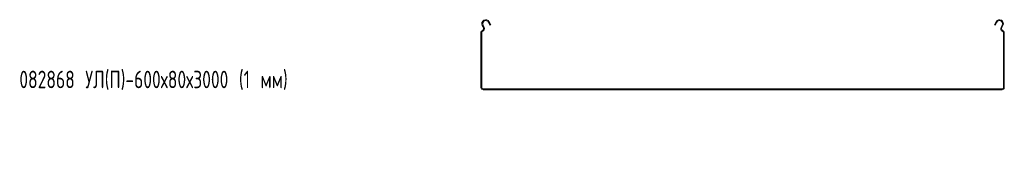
# Model space of a CAD drawing. Header units: millimetres. Extents: x -792 to 3872, y -6969 to -437.
# Tile 1 of 21: x -792 to 337, y -6232 to -6082. Entities that reach past the tile are written whole.
import ezdxf

# ---------------------------------------------------------------- set-up
doc = ezdxf.new("R2010")
doc.units = ezdxf.units.MM
doc.styles.add('SLDTEXTSTYLE0', font='TXT', dxfattribs={"width": 0.7, "bigfont": 'bigfont'})

msp = doc.modelspace()

# ---------------------------------------------------------------- linework, layer by layer
at = {"color": 7, "linetype": 'Continuous', "lineweight": 15}
for p, q in [((-254, -6084.1), (-252.3, -6087.4)), ((325.3, -6087.4), (327, -6084.1)), ((-260.7, -6090.7), (-262, -6088.4)), ((-259.8, -6090.3), (-261.1, -6087.9)), ((-254.9, -6084.6), (-253.2, -6087.9)), ((-252.3, -6087.4), (-253.2, -6087.9)), ((326.2, -6087.9), (325.3, -6087.4)), ((326.2, -6087.9), (327.9, -6084.6)), ((334.1, -6087.9), (332.8, -6090.3)), ((335, -6088.4), (333.7, -6090.7)), ((-263.5, -6159.2), (-263.5, -6096)), ((-262.5, -6159.2), (-262.5, -6096)), ((335.5, -6096), (335.5, -6159.2)), ((336.5, -6096), (336.5, -6159.2)), ((334, -6160.7), (-261, -6160.7)), ((334, -6161.7), (-261, -6161.7))]:
    msp.add_line(p, q, dxfattribs=at)
for centre, radius, start, end in [((-258, -6086.2), 4.5, 28.0725, 208.0725), ((-258, -6086.2), 3.5, 28.0725, 208.0725), ((331, -6086.2), 4.5, 331.9275, 151.9275), ((331, -6086.2), 3.5, 331.9275, 151.9275), ((-261.7, -6096), 1.8, 106.2863, 180), ((-261.7, -6096), 0.8, 106.2863, 180), ((-262.9, -6091.9), 2.5, 286.2863, 28.0725), ((-262.9, -6091.9), 3.5, 286.2863, 28.0725), ((335.9, -6091.9), 3.5, 151.9275, 253.7137), ((335.9, -6091.9), 2.5, 151.9275, 253.7137), ((334.7, -6096), 0.8, 0, 73.7137), ((334.7, -6096), 1.8, 0, 73.7137), ((-261, -6159.2), 2.5, 180, 270), ((-261, -6159.2), 1.5, 180, 270), ((334, -6159.2), 1.5, 270, 0), ((334, -6159.2), 2.5, 270, 0)]:
    msp.add_arc(centre, radius, start, end, dxfattribs=at)

# ---------------------------------------------------------------- texts
at = {"color": 7, "linetype": 'Continuous', "lineweight": 0, "insert": (-792.7, -6140), "char_height": 20, "attachment_point": 1, "style": 'SLDTEXTSTYLE0'}
msp.add_mtext('082868 \\M+18454\\M+1844C(\\M+18450)-600\\M+1848780\\M+184873000 (1 \\M+1847D\\M+1847D)', dxfattribs=at)

doc.saveas('drawing.dxf')
